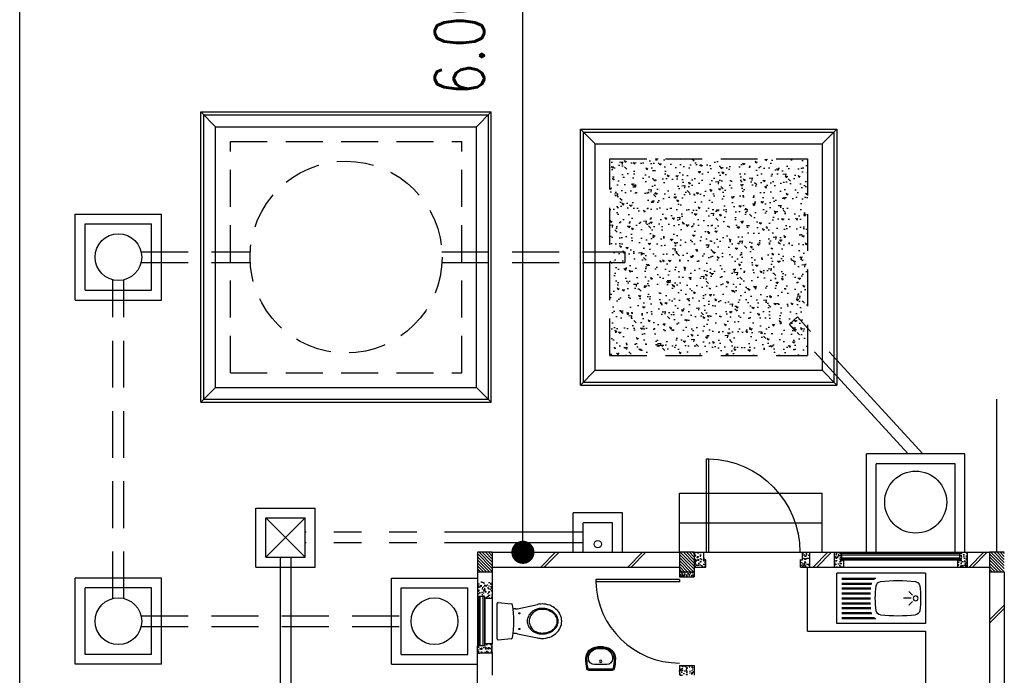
# Model space of a CAD drawing. Header units: millimetres. Extents: x 301 to 1479, y 491 to 1341.
# Tile 237 of 256: x 469.89 to 479.89, y 642.52 to 649.18. Entities that reach past the tile are written whole.
import ezdxf

# ---------------------------------------------------------------- set-up
doc = ezdxf.new("R2010")
doc.units = ezdxf.units.MM
doc.header["$LTSCALE"] = 1.5
doc.header["$MEASUREMENT"] = 0
for name, pattern in [('HIDDEN', [0.375, 0.25, -0.125]), ('HIDDEN2', [4.7625, 3.175, -1.5875]), ('PHANTOM2', [1.25, 0.625, -0.125, 0.125, -0.125, 0.125, -0.125])]:
    doc.linetypes.add(name, pattern=pattern)
for name, color, linetype in [('AP&SA', 254, 'HIDDEN'), ('Blk', 7, 'Continuous'), ('Block', 46, 'Continuous'), ('boundary', 3, 'Continuous'), ('Boundary Wall', 64, 'Continuous'), ('BWCN', 4, 'Continuous'), ('DIM', 6, 'Continuous'), ('DOOR', 3, 'Continuous'), ('Ele', 8, 'Continuous'), ('HATCH', 7, 'Continuous'), ('Hatch Aggregate', 252, 'Continuous'), ('Hatch Col. C1 GF Ext.', 84, 'Continuous'), ('Hatch Stub Col', 251, 'Continuous'), ('Kerb', 251, 'Continuous'), ('P. Grease Trap', 64, 'Continuous'), ('P. Septic tank', 2, 'Continuous'), ('P. Sewr Manhole', 49, 'Continuous'), ('PVC Pipe 110', 69, 'Continuous'), ('PVC RWP 75', 77, 'Continuous'), ('PVC Sewer Pipe 110', 24, 'Continuous'), ('SANIT', 8, 'Continuous'), ('WINDOW', 1, 'Continuous')]:
    doc.layers.add(name, color=color, linetype=linetype)
doc.styles.add('RS1', font='romans.shx', dxfattribs={"width": 0.75, "height": 0.5})
doc.dimstyles.new('Souillac5', dxfattribs={"dimscale": 0.5, "dimtxt": 0.5, "dimasz": 0.47, "dimexe": 0, "dimexo": 1, "dimgap": 0.5, "dimtad": 1, "dimzin": 0, "dimdsep": 46, "dimtxsty": 'RS1', "dimblk": 'DOT', "dimcen": 3, "dimse1": 1, "dimse2": 1, "dimclrd": 6, "dimclre": 6, "dimclrt": 7, "dimaunit": 1, "dimadec": 0, "dimazin": 0, "dimtfac": 1, "dimtofl": 0, "dimtmove": 1, "dimatfit": 3, "dimfxl": 1, "dimtolj": 1, "dimtzin": 0, "dimlwe": -1, "dimarcsym": 0})
pattern_1 = [(50, (427.129014, 162.062746), (0.071726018, -0.0062752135), [0.0075, -0.0825]), (355, (427.129014, 162.062746), (-0.013875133, 0.075219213), [0.006, -0.066]), (100.451444, (427.13499, 162.06222), (0.057850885, 0.068943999), [0.006374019, -0.070114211]), (46.1842, (427.12901, 162.08275), (0.106724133, -0.016551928), [0.01125, -0.12375]), (96.635635, (427.13791, 162.08137), (0.093466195, 0.09741186), [0.009561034, -0.105171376]), (351.184164, (427.12901, 162.08275), (0.093466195, 0.09741186), [0.009, -0.099]), (21, (427.139014, 162.077746), (0.059690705, -0.040261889), [0.0075, -0.0825]), (326, (427.139014, 162.077746), (0.024331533, 0.072515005), [0.006, -0.066]), (71.451445, (427.14399, 162.07439), (0.084022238, 0.032253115), [0.006374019, -0.070114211]), (37.5, (427.129014, 162.062746), (0.0012159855, 0.0332893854), [0, -0.0652, 0, -0.067, 0, -0.06625]), (7.5, (427.129014, 162.062746), (0.0263069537, 0.0394411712), [0, -0.0382, 0, -0.0637, 0, -0.02525]), (327.5, (427.106714, 162.062746), (0.0533822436, -0.0022554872), [0, -0.025, 0, -0.078, 0, -0.1035]), (317.5, (427.096714, 162.062746), (0.058318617, 0.010010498), [0, -0.0325, 0, -0.0518, 0, -0.0735])]
pattern_2 = [(315, (448.28546, 157.028336), (0.0154679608, 0.0154679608), [])]
pattern_3 = [(50, (427.229014, 162.212746), (0.071726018, -0.0062752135), [0.0075, -0.0825]), (355, (427.229014, 162.212746), (-0.013875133, 0.075219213), [0.006, -0.066]), (100.451444, (427.23499, 162.21222), (0.057850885, 0.068943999), [0.006374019, -0.070114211]), (46.1842, (427.22901, 162.23275), (0.106724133, -0.016551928), [0.01125, -0.12375]), (96.635635, (427.23791, 162.23137), (0.093466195, 0.09741186), [0.009561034, -0.105171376]), (351.184164, (427.22901, 162.23275), (0.093466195, 0.09741186), [0.009, -0.099]), (21, (427.239014, 162.227746), (0.059690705, -0.040261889), [0.0075, -0.0825]), (326, (427.239014, 162.227746), (0.024331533, 0.072515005), [0.006, -0.066]), (71.451445, (427.24399, 162.22439), (0.084022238, 0.032253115), [0.006374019, -0.070114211]), (37.5, (427.229014, 162.212746), (0.0012159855, 0.0332893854), [0, -0.0652, 0, -0.067, 0, -0.06625]), (7.5, (427.229014, 162.212746), (0.0263069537, 0.0394411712), [0, -0.0382, 0, -0.0637, 0, -0.02525]), (327.5, (427.206714, 162.212746), (0.0533822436, -0.0022554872), [0, -0.025, 0, -0.078, 0, -0.1035]), (317.5, (427.196714, 162.212746), (0.058318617, 0.010010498), [0, -0.0325, 0, -0.0518, 0, -0.0735])]

# ---------------------------------------------------------------- blocks, each defined once
blk = doc.blocks.new('SSBSD90')
at = {"layer": 'Ele'}
for p, q in [((-900, 510), (0, 510)), ((-900, 510), (-900, 0)), ((0, 0), (0, 510)), ((-50, 460), (-395.5, 460)), ((-50, 450), (-382.1, 450)), ((-50, 410), (-354.7, 410)), ((-50, 400), (-351.5, 400)), ((-768.2, 286.8), (-729.3, 325.7)), ((-50, 360), (-345.7, 360)), ((-50, 350), (-344.7, 350)), ((-50, 310), (-341.6, 310)), ((-50, 300), (-341, 300)), ((-768.2, 223.2), (-729.3, 184.3)), ((-755, 255), (-675, 255)), ((-50, 200), (-341.6, 200)), ((-50, 210), (-341, 210)), ((-50, 260), (-340, 260)), ((-50, 250), (-340, 250)), ((-50, 100), (-354.7, 100)), ((-50, 110), (-351.5, 110)), ((-50, 150), (-345.7, 150)), ((-50, 160), (-344.7, 160)), ((-900, 0), (0, 0)), ((-50, 50), (-395.5, 50)), ((-50, 60), (-382.1, 60))]:
    blk.add_line(p, q, dxfattribs=at)
blk.add_circle((-800, 255), 25, dxfattribs=at)
for centre, radius, start, end in [((-791.6, 375.1), 50, 96.57699, 172.01642), ((-620, -1113.3), 1548.3, 83.42301, 96.57699), ((-448.4, 375.1), 50, 7.98358, 83.42301), ((65, 255), 915, 172.01642, 187.98358), ((-1305, 255), 915, 352.01642, 7.98358), ((-791.6, 134.9), 50, 187.98358, 263.42301), ((-448.4, 134.9), 50, 276.57699, 352.01642), ((-620, 1623.3), 1548.3, 263.42301, 276.57699)]:
    blk.add_arc(centre, radius, start, end, dxfattribs=at)
blk = doc.blocks.new('WC')
at = {"layer": 'SANIT'}
for p, q in [((-179.1, 0), (179.1, 0)), ((-189, -10.9), (-177.5, -141.5)), ((189, -10.9), (177.5, -141.5)), ((-125, -184.5), (-125, -161.4)), ((125, -184.5), (125, -161.4)), ((-127.2, -205.2), (-170.1, -407.8)), ((127.2, -205.2), (170.1, -407.8))]:
    blk.add_line(p, q, dxfattribs=at)
for points in [[(130, -455, 0.086378), (119.8, -396.7, 0.092622), (91.9, -348.9, 0.103078), (48.8, -316.1, 0.111925), (0, -305, 0.111925), (-48.8, -316.1, 0.103078), (-91.9, -348.9, 0.092622), (-119.8, -396.7, 0.086378), (-130, -455, 0.086378)], [(120, -455, 0.091554), (110.7, -404.8, 0.095342), (84.9, -363.1, 0.101238), (45.4, -334.7, 0.105842), (0, -325, 0.105842), (-45.4, -334.7, 0.101238), (-84.9, -363.1, 0.095342), (-110.7, -404.8, 0.091554), (-120, -455, 0.091554)], [(-175, -455, 0.087147), (-161.4, -532.7, 0.093047), (-123.7, -596.4, 0.102819), (-65.8, -640.2, 0.110985), (0, -655, 0.110985), (65.8, -640.2, 0.102819), (123.7, -596.4, 0.093047), (161.4, -532.7, 0.087147), (175, -455, 0.052217), (170.1, -407.8, 0.093047)], [(-170.1, -407.8, 0.052217), (-175, -455, 0.087147)], [(-130, -455, 0.079027), (-119.7, -519.8, 0.088191), (-91.9, -571.7, 0.105253), (-48.1, -608.1, 0.121599), (0, -620, 0.121599), (48.1, -608.1, 0.105253), (91.9, -571.7, 0.088191), (119.7, -519.8, 0.079027), (130, -455, 0.079027)], [(-120, -455, 0.077736), (-110.5, -515.9, 0.087342), (-84.9, -564.6, 0.105569), (-44.3, -598.9, 0.12344), (0, -610, 0.12344), (44.3, -598.9, 0.105569), (84.9, -564.6, 0.087342), (110.5, -515.9, 0.077736), (120, -455, 0.077736)]]:
    blk.add_lwpolyline(points, format="xyb", dxfattribs=at)
for centre in [(-80, -225), (80, -225)]:
    blk.add_circle(centre, 6, dxfattribs=at)
for centre, radius, start, end in [((-179.1, -10), 10, 90, 185.04245), ((179.1, -10), 10, 354.95755, 90), ((-162.6, -140.2), 15, 185.04245, 259.60796), ((0, 746.3), 916.3, 259.60796, 280.39204), ((-225, -184.5), 100, 348.04369, 0), ((225, -184.5), 100, 180, 191.95631), ((162.6, -140.2), 15, 280.39204, 354.95755)]:
    blk.add_arc(centre, radius, start, end, dxfattribs=at)
blk = doc.blocks.new('Wh1')
at = {"layer": 'SANIT'}
for p, q in [((197, 0), (-197, 0)), ((197, -20), (-197, -20)), ((105, -100), (-105, -100)), ((-205, -200), (-205, -217)), ((205, -200), (205, -217)), ((50, -380), (-50, -380)), ((50, -400), (-50, -400)), ((-30, -373), (30, -373))]:
    blk.add_line(p, q, dxfattribs=at)
blk.add_circle((0, -154), 20, dxfattribs=at)
for centre, radius, start, end in [((0, -200), 250, 180, 180), ((0, -200), 250, 0, 0), ((-197, -35), 35, 90, 167.7776), ((197, -35), 35, 12.2224, 90), ((567, -201), 817, 167.7776, 179.9598), ((567, -201), 797, 167.7776, 179.9598), ((-197, -35), 15, 90, 167.7776), ((-105, -200), 100, 90, 180), ((105, -200), 100, 0, 90), ((197, -35), 15, 12.2224, 90), ((-567, -201), 797, 0.0402, 12.2224), ((-567, -201), 817, 0.0402, 12.2224), ((-50, -200), 200, 180, 270), ((-50, -200), 180, 180, 270), ((-30, -197), 176, 186.7076, 270.013), ((30, -197), 176, 269.987, 353.2924), ((50, -200), 180, 270, 0), ((50, -200), 200, 270, 0)]:
    blk.add_arc(centre, radius, start, end, dxfattribs=at)
blk = doc.blocks.new('Dr900')
at = {"layer": 'DOOR'}
for p, q in [((-50, 0), (-50, 850)), ((-25, 850), (-50, 850)), ((-25, 0), (-25, 850)), ((-25, 0), (-50, 0))]:
    blk.add_line(p, q, dxfattribs=at)
blk.add_arc((-24.3, -0.3), 850.7, 91.72797, 179.98222, dxfattribs=at)
blk = doc.blocks.new('Dr1000')
at = {"layer": 'DOOR'}
for p, q in [((-50, 0), (-50, 950)), ((-25, 950), (-50, 950)), ((-25, 0), (-25, 950)), ((-25, 0), (-50, 0))]:
    blk.add_line(p, q, dxfattribs=at)
blk.add_arc((-24.4, -0.2), 950.6, 91.54201, 179.98579, dxfattribs=at)
blk = doc.blocks.new('SSSU-D1')
at = {"layer": 'Hatch Aggregate'}
h = blk.add_hatch(dxfattribs=at)
h.set_pattern_fill('AR-CONC', color=256, scale=0.03, angle=90)
h.set_pattern_definition([(140, (33579.427, -774173.30486), (0.018825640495, 0.21517805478), [0.0225, -0.2475]), (85, (33579.427, -774173.30486), (-0.22565764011, -0.041625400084), [0.018, -0.198]), (190.45144446, (33579.42857, -774173.28693), (-0.20683199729, 0.17355265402), [0.0191220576, -0.2103426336]), (136.1842, (33579.367, -774173.30486), (0.04965578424, 0.3201723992), [0.03375, -0.37125]), (186.63563549, (33579.37114, -774173.27818), (-0.29223558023, 0.2803985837), [0.0286831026, -0.315514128]), (81.18416399, (33579.367, -774173.30486), (-0.29223558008, 0.28039858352), [0.027, -0.2970000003]), (111, (33579.382, -774173.27486), (0.1207856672, 0.179072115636), [0.0225, -0.2475]), (56, (33579.382, -774173.27486), (-0.217545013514, 0.072994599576), [0.018, -0.198]), (161.45144474, (33579.39207, -774173.25994), (-0.09675934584, 0.25206671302), [0.019122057, -0.2103426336]), (127.5, (33579.427, -774173.304864), (-0.0998681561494, 0.003647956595), [0, -0.1956, 0, -0.201, 0, -0.19875]), (97.5, (33579.427, -774173.30486), (-0.118323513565, 0.078920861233), [0, -0.1146, 0, -0.1911, 0, -0.07575]), (57.5, (33579.427, -774173.371764), (0.00676646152, 0.160146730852), [0, -0.075, 0, -0.234, 0, -0.3105]), (47.5, (33579.427, -774173.40176), (-0.0300314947, 0.174955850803), [0, -0.0975, 0, -0.1554, 0, -0.2205])])
h.paths.add_polyline_path([(4.45, 11.8), (2.445, 11.8), (2.445, 9.8), (4.45, 9.8)])
at = {"layer": 'Hatch Col. C1 GF Ext.'}
h = blk.add_hatch(dxfattribs=at)
h.set_pattern_fill('ANSI31', color=256, scale=0.175, angle=-90)
h.set_pattern_definition(pattern_2)
h.paths.add_polyline_path([(1.1, 7.6), (1.25, 7.6), (1.25, 7.8), (1.1, 7.8)])
h = blk.add_hatch(dxfattribs=at)
h.set_pattern_fill('ANSI31', color=256, scale=0.175, angle=-90)
h.set_pattern_definition(pattern_2)
h.paths.add_polyline_path([(3.15, 7.6), (3.3, 7.6), (3.3, 7.8), (3.15, 7.8)])
h = blk.add_hatch(dxfattribs=at)
h.set_pattern_fill('ANSI31', color=256, scale=0.175, angle=-90)
h.set_pattern_definition(pattern_2)
h.paths.add_polyline_path([(6.3, 7.6), (6.45, 7.6), (6.45, 7.8), (6.3, 7.8)])
at = {"layer": 'Hatch Stub Col', "linetype": 'ByBlock'}
h = blk.add_hatch(dxfattribs=at)
h.set_pattern_fill('AR-CONC', color=256, scale=0.01, angle=720)
h.set_pattern_definition([(50, (427.129014, 162.212746), (0.071726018, -0.0062752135), [0.0075, -0.0825]), (355, (427.129014, 162.212746), (-0.013875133, 0.075219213), [0.006, -0.066]), (100.451444, (427.13499, 162.21222), (0.057850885, 0.068943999), [0.006374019, -0.070114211]), (46.1842, (427.12901, 162.23275), (0.106724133, -0.016551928), [0.01125, -0.12375]), (96.635635, (427.13791, 162.23137), (0.093466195, 0.09741186), [0.009561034, -0.105171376]), (351.184164, (427.12901, 162.23275), (0.093466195, 0.09741186), [0.009, -0.099]), (21, (427.139014, 162.227746), (0.059690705, -0.040261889), [0.0075, -0.0825]), (326, (427.139014, 162.227746), (0.024331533, 0.072515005), [0.006, -0.066]), (71.451445, (427.14399, 162.22439), (0.084022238, 0.032253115), [0.006374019, -0.070114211]), (37.5, (427.129014, 162.212746), (0.0012159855, 0.0332893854), [0, -0.0652, 0, -0.067, 0, -0.06625]), (7.5, (427.129014, 162.212746), (0.0263069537, 0.0394411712), [0, -0.0382, 0, -0.0637, 0, -0.02525]), (327.5, (427.106714, 162.212746), (0.0533822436, -0.0022554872), [0, -0.025, 0, -0.078, 0, -0.1035]), (317.5, (427.096714, 162.212746), (0.058318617, 0.010010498), [0, -0.0325, 0, -0.0518, 0, -0.0735])])
h.paths.add_polyline_path([(3.4, 7.8), (3.3, 7.8), (3.3, 7.65), (3.42, 7.65), (3.42, 7.725), (3.4, 7.725)])
h = blk.add_hatch(dxfattribs=at)
h.set_pattern_fill('AR-CONC', color=256, scale=0.01, angle=720)
h.set_pattern_definition([(50, (427.279014, 162.212746), (0.071726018, -0.0062752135), [0.0075, -0.0825]), (355, (427.279014, 162.212746), (-0.013875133, 0.075219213), [0.006, -0.066]), (100.451444, (427.28499, 162.21222), (0.057850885, 0.068943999), [0.006374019, -0.070114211]), (46.1842, (427.27901, 162.23275), (0.106724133, -0.016551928), [0.01125, -0.12375]), (96.635635, (427.28791, 162.23137), (0.093466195, 0.09741186), [0.009561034, -0.105171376]), (351.184164, (427.27901, 162.23275), (0.093466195, 0.09741186), [0.009, -0.099]), (21, (427.289014, 162.227746), (0.059690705, -0.040261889), [0.0075, -0.0825]), (326, (427.289014, 162.227746), (0.024331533, 0.072515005), [0.006, -0.066]), (71.451445, (427.29399, 162.22439), (0.084022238, 0.032253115), [0.006374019, -0.070114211]), (37.5, (427.279014, 162.212746), (0.0012159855, 0.0332893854), [0, -0.0652, 0, -0.067, 0, -0.06625]), (7.5, (427.279014, 162.212746), (0.0263069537, 0.0394411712), [0, -0.0382, 0, -0.0637, 0, -0.02525]), (327.5, (427.256714, 162.212746), (0.0533822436, -0.0022554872), [0, -0.025, 0, -0.078, 0, -0.1035]), (317.5, (427.246714, 162.212746), (0.058318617, 0.010010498), [0, -0.0325, 0, -0.0518, 0, -0.0735])])
h.paths.add_polyline_path([(4.475, 7.8), (4.4, 7.8), (4.4, 7.725), (4.38, 7.725), (4.38, 7.65), (4.475, 7.65)])
h = blk.add_hatch(dxfattribs=at)
h.set_pattern_fill('AR-CONC', color=256, scale=0.01, angle=720)
h.set_pattern_definition(pattern_3)
h.paths.add_polyline_path([(4.8196, 7.725), (4.7996, 7.725), (4.7996, 7.8), (4.7246, 7.8), (4.7246, 7.65), (4.8196, 7.65)])
h = blk.add_hatch(dxfattribs=at)
h.set_pattern_fill('AR-CONC', color=256, scale=0.01, angle=720)
h.set_pattern_definition(pattern_3)
h.paths.add_polyline_path([(6.0746, 7.8), (5.9996, 7.8), (5.9996, 7.725), (5.9796, 7.725), (5.9796, 7.65), (6.0746, 7.65)])
h = blk.add_hatch(dxfattribs=at)
h.set_pattern_fill('AR-CONC', color=256, scale=0.005, angle=720)
h.set_pattern_definition([(50, (427.129014, 162.212746), (0.0358630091, -0.0031376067), [0.00375, -0.04125]), (355, (427.129014, 162.212746), (-0.0069375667, 0.0376096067), [0.003, -0.033]), (100.4514445, (427.132003, 162.212485), (0.0289254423, 0.0344719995), [0.0031870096, -0.0350571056]), (46.1842, (427.129014, 162.222746), (0.0533620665, -0.008275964), [0.005625, -0.061875]), (96.635635, (427.13346, 162.222056), (0.046733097, 0.04870593), [0.004780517, -0.052585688]), (351.184164, (427.129014, 162.222746), (0.046733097, 0.04870593), [0.0045, -0.0495]), (21, (427.134014, 162.220246), (0.0298453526, -0.0201309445), [0.00375, -0.04125]), (326, (427.134014, 162.220246), (0.0121657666, 0.0362575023), [0.003, -0.033]), (71.451445, (427.1365, 162.21857), (0.0420111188, 0.0161265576), [0.0031870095, -0.0350571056]), (37.5, (427.129014, 162.212746), (0.00060799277, 0.0166446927), [0, -0.0326, 0, -0.0335, 0, -0.033125]), (7.5, (427.129014, 162.212746), (0.0131534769, 0.0197205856), [0, -0.0191, 0, -0.03185, 0, -0.012625]), (327.5, (427.117864, 162.212746), (0.0266911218, -0.0011277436), [0, -0.0125, 0, -0.039, 0, -0.05175]), (317.5, (427.112864, 162.212746), (0.0291593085, 0.0050052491), [0, -0.01625, 0, -0.0259, 0, -0.03675])])
h.paths.add_polyline_path([(3.3, 7.55), (3.3, 7.6), (3.15, 7.6), (3.15, 7.55)])
h = blk.add_hatch(dxfattribs=at)
h.set_pattern_fill('AR-CONC', color=256, scale=0.01, angle=720)
h.set_pattern_definition(pattern_1)
h.paths.add_polyline_path([(1.175, 7.35), (1.175, 7.33), (1.25, 7.33), (1.25, 7.5), (1.1, 7.5), (1.1, 7.35)])
h = blk.add_hatch(dxfattribs=at)
h.set_pattern_fill('AR-CONC', color=256, scale=0.01, angle=720)
h.set_pattern_definition(pattern_1)
h.paths.add_polyline_path([(1.25, 6.775), (1.25, 6.87), (1.175, 6.87), (1.175, 6.85), (1.1, 6.85), (1.1, 6.775)])
h = blk.add_hatch(dxfattribs=at)
h.set_pattern_fill('AR-CONC', color=256, scale=0.01, angle=720)
h.set_pattern_definition([(50, (427.129014, 162.012746), (0.071726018, -0.0062752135), [0.0075, -0.0825]), (355, (427.129014, 162.012746), (-0.013875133, 0.075219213), [0.006, -0.066]), (100.451444, (427.13499, 162.01222), (0.057850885, 0.068943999), [0.006374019, -0.070114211]), (46.1842, (427.12901, 162.03275), (0.106724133, -0.016551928), [0.01125, -0.12375]), (96.635635, (427.13791, 162.03137), (0.093466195, 0.09741186), [0.009561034, -0.105171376]), (351.184164, (427.12901, 162.03275), (0.093466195, 0.09741186), [0.009, -0.099]), (21, (427.139014, 162.027746), (0.059690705, -0.040261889), [0.0075, -0.0825]), (326, (427.139014, 162.027746), (0.024331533, 0.072515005), [0.006, -0.066]), (71.451445, (427.14399, 162.02439), (0.084022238, 0.032253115), [0.006374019, -0.070114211]), (37.5, (427.129014, 162.012746), (0.0012159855, 0.0332893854), [0, -0.0652, 0, -0.067, 0, -0.06625]), (7.5, (427.129014, 162.012746), (0.0263069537, 0.0394411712), [0, -0.0382, 0, -0.0637, 0, -0.02525]), (327.5, (427.106714, 162.012746), (0.0533822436, -0.0022554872), [0, -0.025, 0, -0.078, 0, -0.1035]), (317.5, (427.096714, 162.012746), (0.058318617, 0.010010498), [0, -0.0325, 0, -0.0518, 0, -0.0735])])
h.paths.add_polyline_path([(3.3, 6.65), (3.3, 6.55), (3.15, 6.55), (3.15, 6.65)])
at = {"layer": 'AP&SA', "linetype": 'HIDDEN'}
for p, q in [((-1.41, 11.975), (0.94, 11.975)), ((-1.41, 9.625), (-1.41, 11.975)), ((0.94, 9.625), (0.94, 11.975)), ((2.445, 9.8), (2.445, 11.8)), ((2.445, 11.8), (4.45, 11.8)), ((4.45, 11.8), (4.45, 9.8)), ((2.445, 9.8), (4.45, 9.8)), ((-1.41, 9.625), (0.94, 9.625))]:
    blk.add_line(p, q, dxfattribs=at)
at = {"layer": 'Block', "linetype": 'ByBlock'}
for p, q in [((1.25, 7.8), (3.15, 7.8)), ((4.475, 7.8), (4.7246, 7.8)), ((6.0746, 7.8), (6.3, 7.8)), ((1.25, 7.65), (3.15, 7.65)), ((4.475, 7.65), (4.7246, 7.65)), ((6.0746, 7.65), (6.3, 7.65)), ((6.3, 7.6), (6.3, 3.3)), ((6.45, 7.6), (6.45, 3.3)), ((1.1, 6.175), (1.1, 6.775)), ((1.25, 6.775), (1.25, 6.55))]:
    blk.add_line(p, q, dxfattribs=at)
at = {"layer": 'Boundary Wall', "linetype": 'ByBlock'}
blk.add_line((6.375, 7.8), (6.375, 9.355), dxfattribs=at)
at = {"layer": 'BWCN'}
for p, q in [((1.25, 7.8), (1.1, 7.8)), ((1.1, 7.8), (1.1, 7.6)), ((1.25, 7.8), (1.25, 7.6)), ((3.3, 7.8), (3.15, 7.8)), ((3.15, 7.8), (3.15, 7.6)), ((3.3, 7.8), (3.3, 7.6)), ((3.3, 7.8), (3.4, 7.8)), ((3.4, 7.725), (3.4, 7.8)), ((4.4, 7.8), (4.475, 7.8)), ((4.4, 7.725), (4.4, 7.8)), ((4.475, 7.65), (4.475, 7.8)), ((4.7246, 7.65), (4.7246, 7.8)), ((4.7246, 7.8), (4.7996, 7.8)), ((4.7996, 7.725), (4.7996, 7.8)), ((5.9996, 7.725), (5.9996, 7.8)), ((5.9996, 7.8), (6.0746, 7.8)), ((6.0746, 7.65), (6.0746, 7.8)), ((6.45, 7.8), (6.3, 7.8)), ((6.3, 7.8), (6.3, 7.6)), ((3.42, 7.725), (3.4, 7.725)), ((3.42, 7.65), (3.42, 7.725)), ((4.38, 7.65), (4.38, 7.725)), ((4.38, 7.725), (4.4, 7.725)), ((4.8196, 7.725), (4.7996, 7.725)), ((4.8196, 7.65), (4.8196, 7.725)), ((5.9796, 7.65), (5.9796, 7.725)), ((5.9796, 7.725), (5.9996, 7.725)), ((1.25, 7.6), (1.1, 7.6)), ((1.1, 7.6), (1.1, 7.35)), ((1.25, 7.6), (1.25, 7.33)), ((3.3, 7.6), (3.15, 7.6)), ((3.15, 7.6), (3.15, 7.55)), ((3.3, 7.65), (3.42, 7.65)), ((3.3, 7.6), (3.3, 7.55)), ((4.38, 7.65), (4.475, 7.65)), ((4.7246, 7.65), (4.8196, 7.65)), ((5.9796, 7.65), (6.0746, 7.65)), ((6.45, 7.6), (6.3, 7.6)), ((3.15, 7.55), (3.3, 7.55)), ((1.175, 7.35), (1.1, 7.35)), ((1.175, 7.33), (1.175, 7.35)), ((1.25, 7.33), (1.175, 7.33)), ((1.1, 6.775), (1.1, 6.85)), ((1.175, 6.85), (1.1, 6.85)), ((1.25, 6.87), (1.175, 6.87)), ((1.175, 6.87), (1.175, 6.85)), ((1.25, 6.775), (1.25, 6.87)), ((1.25, 6.775), (1.1, 6.775)), ((3.15, 6.65), (3.3, 6.65)), ((3.15, 6.65), (3.15, 6.55)), ((3.3, 6.65), (3.3, 6.55))]:
    blk.add_line(p, q, dxfattribs=at)
at = {"layer": 'Ele'}
for p, q in [((3.15, 7.8), (3.15, 8.4)), ((3.15, 8.4), (4.6, 8.4)), ((4.6, 7.8), (4.6, 8.4)), ((3.15, 8.1), (4.6, 8.1)), ((3.4, 7.8), (4.4, 7.8)), ((4.7996, 7.8), (5.9996, 7.8)), ((4.7996, 7.79), (5.9996, 7.79)), ((4.7996, 7.73), (5.9996, 7.73)), ((4.8196, 7.725), (5.9796, 7.725)), ((4.4505, 7), (4.4505, 7.65)), ((4.8196, 7.65), (5.9796, 7.65)), ((1.1, 7.35), (1.1, 6.85)), ((1.11, 7.35), (1.11, 6.85)), ((1.17, 7.35), (1.17, 6.85)), ((1.175, 7.33), (1.175, 6.87)), ((1.25, 7.33), (1.25, 6.87)), ((4.4505, 7), (5.65, 7)), ((5.65, 7), (5.65, 5.8))]:
    blk.add_line(p, q, dxfattribs=at)
at = {"layer": 'HATCH'}
for p, q in [((1.7425, 7.65), (1.8925, 7.8)), ((1.7778, 7.65), (1.9278, 7.8)), ((2.6249, 7.65), (2.7749, 7.8)), ((2.6602, 7.65), (2.8102, 7.8)), ((4.5089, 7.65), (4.6589, 7.8)), ((4.5443, 7.65), (4.6943, 7.8)), ((6.0919, 7.65), (6.2419, 7.8)), ((6.1273, 7.65), (6.2773, 7.8)), ((6.3, 7.1145), (6.45, 7.2645)), ((6.3, 7.0792), (6.45, 7.2292))]:
    blk.add_line(p, q, dxfattribs=at)
at = {"layer": 'Kerb'}
for p, q in [((-1.71, 9.325), (-1.71, 12.275)), ((-1.71, 12.275), (1.24, 12.275)), ((-1.71, 12.275), (-1.56, 12.125)), ((-1.68, 9.355), (-1.68, 12.245)), ((-1.68, 12.245), (1.21, 12.245)), ((1.24, 12.275), (1.09, 12.125)), ((1.21, 9.355), (1.21, 12.245)), ((1.24, 9.325), (1.24, 12.275)), ((-1.56, 12.125), (1.09, 12.125)), ((-1.56, 9.475), (-1.56, 12.125)), ((1.09, 9.475), (1.09, 12.125)), ((2.145, 9.5), (2.145, 12.1)), ((2.145, 12.1), (4.75, 12.1)), ((2.295, 11.95), (2.145, 12.1)), ((4.6, 11.95), (4.75, 12.1)), ((4.75, 12.1), (4.75, 9.5)), ((2.175, 9.53), (2.175, 12.07)), ((2.175, 12.07), (4.72, 12.07)), ((4.72, 12.07), (4.72, 9.53)), ((2.295, 9.65), (2.295, 11.95)), ((2.295, 11.95), (4.6, 11.95)), ((4.6, 11.95), (4.6, 9.65)), ((-2.985, 10.3625), (-2.985, 11.2375)), ((-2.985, 11.2375), (-2.11, 11.2375)), ((-2.11, 10.3625), (-2.11, 11.2375)), ((-2.885, 10.4625), (-2.885, 11.1375)), ((-2.885, 11.1375), (-2.21, 11.1375)), ((-2.21, 10.4625), (-2.21, 11.1375)), ((-2.885, 10.4625), (-2.21, 10.4625)), ((-2.985, 10.3625), (-2.11, 10.3625)), ((2.295, 9.65), (2.145, 9.5)), ((2.295, 9.65), (4.6, 9.65)), ((4.6, 9.65), (4.75, 9.5)), ((2.145, 9.5), (4.75, 9.5)), ((2.175, 9.53), (4.72, 9.53)), ((-1.71, 9.325), (-1.56, 9.475)), ((-1.56, 9.475), (1.09, 9.475)), ((1.24, 9.325), (1.09, 9.475)), ((-1.71, 9.325), (1.24, 9.325)), ((-1.68, 9.355), (1.21, 9.355)), ((5.05, 7.8), (5.05, 8.8)), ((6.05, 8.8), (5.05, 8.8)), ((6.05, 7.8), (6.05, 8.8)), ((5.15, 7.8), (5.15, 8.7)), ((5.95, 8.7), (5.15, 8.7)), ((5.95, 7.8), (5.95, 8.7)), ((-1.15, 8.25), (-0.55, 8.25)), ((-1.15, 7.65), (-1.15, 8.25)), ((-0.55, 7.65), (-0.55, 8.25)), ((2.5712, 8.2), (2.0712, 8.2)), ((2.0712, 7.8), (2.0712, 8.2)), ((2.5712, 7.8), (2.5712, 8.2)), ((-1.05, 8.15), (-0.65, 8.15)), ((-1.05, 7.75), (-1.05, 8.15)), ((-1.05, 8.15), (-0.65, 7.75)), ((-1.05, 7.75), (-0.65, 8.15)), ((-0.65, 7.75), (-0.65, 8.15)), ((2.1712, 7.8), (2.1712, 8.1)), ((2.4712, 8.1), (2.1712, 8.1)), ((2.4712, 7.8), (2.4712, 8.1)), ((-1.05, 7.75), (-0.65, 7.75)), ((-1.15, 7.65), (-0.55, 7.65)), ((-2.985, 6.6625), (-2.985, 7.5375)), ((-2.11, 7.5375), (-2.985, 7.5375)), ((-2.11, 6.6625), (-2.11, 7.5375)), ((0.225, 6.6625), (0.225, 7.5375)), ((0.225, 7.5375), (1.1, 7.5375)), ((-2.885, 6.7625), (-2.885, 7.4375)), ((-2.21, 7.4375), (-2.885, 7.4375)), ((-2.21, 6.7625), (-2.21, 7.4375)), ((0.325, 6.7625), (0.325, 7.4375)), ((0.325, 7.4375), (1, 7.4375)), ((1, 6.7625), (1, 7.4375)), ((-2.21, 6.7625), (-2.885, 6.7625)), ((0.325, 6.7625), (1, 6.7625)), ((-2.11, 6.6625), (-2.985, 6.6625)), ((0.225, 6.6625), (1.1, 6.6625))]:
    blk.add_line(p, q, dxfattribs=at)
at = {"layer": 'P. Grease Trap'}
blk.add_circle((5.55, 8.31), 0.315, dxfattribs=at)
at = {"layer": 'P. Septic tank', "linetype": 'HIDDEN'}
blk.add_circle((-0.235, 10.8), 0.975, dxfattribs=at)
at = {"layer": 'P. Sewr Manhole'}
for centre in [(-2.5475, 10.8), (-2.5475, 7.1), (0.6625, 7.1)]:
    blk.add_circle(centre, 0.2375, dxfattribs=at)
at = {"layer": 'PVC Pipe 110', "linetype": 'PHANTOM2', "ltscale": 2}
blk.add_line((4.3488, 10.1922), (4.2676, 10.118), dxfattribs=at)
at = {"layer": 'PVC Pipe 110', "linetype": 'PHANTOM2', "ltscale": 1.5}
for p, q in [((5.4727, 8.8), (4.2676, 10.118)), ((5.6218, 8.8), (4.3488, 10.1922)), ((2.1712, 8.005), (-0.65, 8.005)), ((2.1712, 7.895), (-0.65, 7.895)), ((-0.905, 7.75), (-0.905, 6.05)), ((-0.795, 7.75), (-0.795, 6.05))]:
    blk.add_line(p, q, dxfattribs=at)
at = {"layer": 'PVC RWP 75'}
blk.add_circle((2.3212, 7.8825), 0.0375, dxfattribs=at)
at = {"layer": 'PVC Sewer Pipe 110', "linetype": 'HIDDEN2', "ltscale": 0.1}
for p, q in [((-2.3165, 10.855), (-1.2084, 10.855)), ((0.7384, 10.855), (2.595, 10.855)), ((-2.3165, 10.745), (-1.2084, 10.745)), ((0.7384, 10.745), (2.595, 10.745)), ((-2.6025, 7.331), (-2.6025, 10.569)), ((-2.4925, 7.331), (-2.4925, 10.569)), ((-2.3165, 7.155), (0.4315, 7.155)), ((-2.3165, 7.045), (0.4315, 7.045))]:
    blk.add_line(p, q, dxfattribs=at)
at = {"layer": 'PVC Sewer Pipe 110', "linetype": 'HIDDEN2'}
blk.add_line((2.595, 10.855), (2.595, 10.745), dxfattribs=at)
at = {"layer": 'WINDOW'}
for p, q in [((4.7996, 7.775), (5.9996, 7.775)), ((4.7996, 7.745), (5.9996, 7.745))]:
    blk.add_line(p, q, dxfattribs=at)
at = {"layer": 'WINDOW', "linetype": 'HIDDEN2', "ltscale": 0.5}
for p, q in [((1.125, 7.35), (1.125, 6.85)), ((1.155, 7.35), (1.155, 6.85))]:
    blk.add_line(p, q, dxfattribs=at)
at = {"layer": 'DOOR', "xscale": -0.001, "yscale": 0.001, "zscale": 0.001}
blk.add_blockref('Dr1000', (3.4, 7.8), dxfattribs=at)
at = {"layer": 'DOOR', "xscale": 0.001, "yscale": 0.001, "zscale": 0.001, "rotation": 90}
blk.add_blockref('Dr900', (3.15, 7.55), dxfattribs=at)
at = {"layer": 'SANIT', "xscale": 0.001, "yscale": 0.001, "zscale": 0.001, "rotation": 89.99999999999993}
blk.add_blockref('WC', (1.3, 7.1), dxfattribs=at)
at = {"layer": 'WINDOW', "linetype": 'ByBlock', "xscale": -0.001, "yscale": 0.001, "zscale": 0.001}
blk.add_blockref('SSBSD90', (4.75, 7.0778), dxfattribs=at)
at = {"layer": 'WINDOW', "linetype": 'ByBlock', "xscale": -0.0006, "yscale": 0.0006, "zscale": 0.0006, "rotation": 180}
blk.add_blockref('Wh1', (2.3497, 6.6), dxfattribs=at)
blk = doc.blocks.new('_DOT')
at = {"color": 0, "linetype": 'ByBlock'}
blk.add_line((-0.5, 0), (-1, 0), dxfattribs=at)
at = {"color": 0, "linetype": 'ByBlock', "const_width": 0.5}
blk.add_lwpolyline([(-0.25, 0, 1), (0.25, 0, 1)], format="xyb", close=True, dxfattribs=at)
blk = doc.blocks.new('*D166')
at = {"layer": 'DEFPOINTS', "color": 0, "transparency": 16777216}
for p in [(474.9985, 649.769), (474.9985, 649.769), (474.9985, 643.769)]:
    blk.add_point(p, dxfattribs=at)
at = {"layer": 'DIM', "color": 6, "lineweight": -2, "transparency": 16777216}
blk.add_line((474.9985, 644.004), (474.9985, 649.534), dxfattribs=at)
at = {"layer": 'DIM', "color": 6, "lineweight": -2, "transparency": 16777216, "xscale": 0.235, "yscale": 0.235, "zscale": 0.235}
for p, rotation in [((474.9985, 649.769), 90), ((474.9985, 643.769), 270)]:
    blk.add_blockref('_DOT', p, dxfattribs=dict(at, rotation=rotation))
at = {"layer": 'DIM', "color": 7, "transparency": 16777216, "insert": (474.3549, 648.978), "char_height": 0.5, "attachment_point": 5, "rotation": 90, "style": 'RS1'}
blk.add_mtext('\\A1;6.00', dxfattribs=at)

msp = doc.modelspace()

# ---------------------------------------------------------------- linework, layer by layer
at = {"layer": 'boundary'}
msp.add_line((469.8876, 628.769), (469.8876, 670.769), dxfattribs=at)

# ---------------------------------------------------------------- block references
at = {"layer": 'Blk'}
msp.add_blockref('SSSU-D1', (473.4376, 635.969), dxfattribs=at)

# ---------------------------------------------------------------- dimensions: what is measured, and where the dimension line sits
at = {"layer": 'DIM'}
dim = msp.add_linear_dim(base=(474.9985, 649.769), p1=(474.9985, 643.769), p2=(474.9985, 649.769), angle=270, dimstyle='Souillac5', override={"dimtmove": 2}, dxfattribs=at)
dim.commit()
dim.dimension.update_dxf_attribs({"geometry": '*D166', "text_midpoint": (474.3549, 648.978), "dimtype": 160})

doc.saveas('drawing.dxf')
